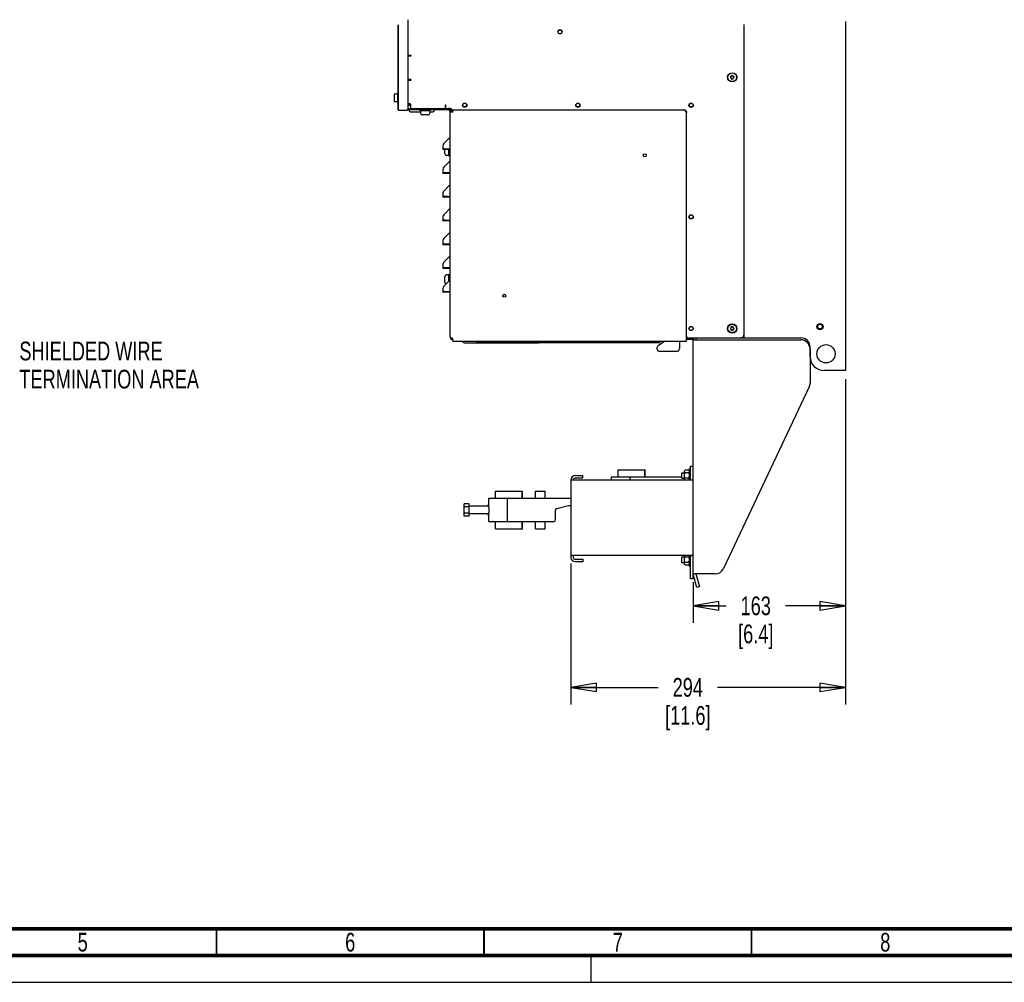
# Paper-space layout 'SUBMITTAL_E3H_2_1' of a CAD drawing. Header units: millimetres. Extents: x 0 to 841, y 0 to 594.
# Tile 5 of 45: x 234 to 418, y 0 to 180. Entities that reach past the tile are written whole.
import ezdxf

# ---------------------------------------------------------------- set-up
doc = ezdxf.new("R2010")
doc.units = ezdxf.units.MM
doc.header["$LTSCALE"] = 46.255
doc.linetypes.add('DASHED', pattern=[0.2, 0.1, -0.1])
doc.layers.get('0').update_dxf_attribs({"linetype": 'CONTINUOUS'})
for name, color, linetype in [('002___PRT_ALL_AXES', 7, 'CONTINUOUS'), ('02___PRT_ALL_AXES', 7, 'CONTINUOUS'), ('CHAMFERS', 7, 'CONTINUOUS'), ('DRAFTS', 7, 'CONTINUOUS'), ('ROUNDS', 7, 'CONTINUOUS')]:
    doc.layers.add(name, color=color, linetype=linetype)
doc.styles.get("Standard").update_dxf_attribs({"font": 'txt', "width": 0.725})
doc.dimstyles.new('DIMSTYLE_1', dxfattribs={"dimtxt": 3.5, "dimasz": 4.8, "dimexe": 3.2, "dimexo": 1.6, "dimgap": 1.75, "dimtad": 0, "dimtih": 1, "dimtoh": 1, "dimdec": 1, "dimzin": 0, "dimdsep": 46, "dimtxsty": 'STANDARD', "dimblk": 'CLOSED', "dimblk1": 'CLOSED', "dimblk2": 'CLOSED', "dimcen": 0.09, "dimadec": 0, "dimazin": 0, "dimtp": 0.4, "dimtm": 0.4, "dimtfac": 1, "dimtdec": 1, "dimtofl": 0, "dimtmove": 0, "dimatfit": 3, "dimldrblk": 'CLOSED', "dimfxl": 1, "dimtolj": 1, "dimtzin": 0, "dimarcsym": 0})

# ---------------------------------------------------------------- blocks, each defined once
blk = doc.blocks.new('_CLOSED')
at = {"color": 0, "linetype": 'BYBLOCK'}
for p, q in [((0, 0), (-1, 0.167)), ((-1, 0.167), (-1, -0.167)), ((-1, -0.167), (0, 0)), ((-1, 0), (0, 0))]:
    blk.add_line(p, q, dxfattribs=at)
blk = doc.blocks.new('*D34')
at = {"color": 2, "linetype": 'CONTINUOUS'}
for p, q in [((388.09, 112.72), (388.09, 68.62)), ((359.57, 74.8), (359.57, 68.62)), ((359.57, 70.37), (365.73, 70.37)), ((388.09, 70.37), (376.85, 70.37)), ((359.57, 68.62), (359.57, 67.17)), ((388.09, 68.62), (388.09, 67.17))]:
    blk.add_line(p, q, dxfattribs=at)
at = {"color": 2, "linetype": 'CONTINUOUS', "xscale": 4.8, "yscale": 4.8, "zscale": 4.8, "rotation": 180}
blk.add_blockref('_CLOSED', (359.57, 70.37), dxfattribs=at)
at = {"color": 2, "linetype": 'CONTINUOUS', "xscale": 4.8, "yscale": 4.8, "zscale": 4.8}
blk.add_blockref('_CLOSED', (388.09, 70.37), dxfattribs=at)
at = {"color": 2, "linetype": 'CONTINUOUS', "insert": (371.29, 72.12), "char_height": 3.5, "width": 12.6875, "attachment_point": 2, "line_spacing_factor": 0.9}
blk.add_mtext('163\\P[6.4]', dxfattribs=at)
blk = doc.blocks.new('*D35')
at = {"color": 2, "linetype": 'CONTINUOUS'}
for p, q in [((388.09, 112.72), (388.09, 53.38)), ((336.71, 78.25), (336.71, 53.38)), ((336.71, 55.13), (353.04, 55.13)), ((336.71, 53.38), (336.71, 51.93)), ((388.09, 55.13), (364.15, 55.13)), ((388.09, 53.38), (388.09, 51.93))]:
    blk.add_line(p, q, dxfattribs=at)
at = {"color": 2, "linetype": 'CONTINUOUS', "xscale": 4.8, "yscale": 4.8, "zscale": 4.8, "rotation": 180}
blk.add_blockref('_CLOSED', (336.71, 55.13), dxfattribs=at)
at = {"color": 2, "linetype": 'CONTINUOUS', "xscale": 4.8, "yscale": 4.8, "zscale": 4.8}
blk.add_blockref('_CLOSED', (388.09, 55.13), dxfattribs=at)
at = {"color": 2, "linetype": 'CONTINUOUS', "insert": (358.59, 56.88), "char_height": 3.5, "width": 15.225, "attachment_point": 2, "line_spacing_factor": 0.9}
blk.add_mtext('294\\P[11.6]', dxfattribs=at)

psp = doc.layouts.new('SUBMITTAL_E3H_2_1')

# ---------------------------------------------------------------- linework, layer by layer
at = {"color": 7, "linetype": 'CONTINUOUS'}
for p, q in [((304.42, 178.93), (304.42, 166.24)), ((306.33, 173.28), (306.84, 173.28)), ((306.84, 173.11), (306.33, 173.11)), ((306.84, 173.28), (306.84, 173.11)), ((366.9, 169.39), (366.72, 169.5)), ((366.72, 169.5), (366.72, 169.27)), ((367.08, 169.5), (366.9, 169.39)), ((367.08, 169.27), (367.08, 169.5)), ((306.84, 168.73), (306.33, 168.73)), ((306.84, 168.56), (306.33, 168.56)), ((306.84, 168.73), (306.84, 168.56)), ((366.72, 169.27), (366.5, 169.15)), ((366.5, 169.15), (366.72, 169.03)), ((366.72, 169.03), (366.72, 168.8)), ((366.72, 168.8), (366.9, 168.91)), ((366.9, 168.91), (367.08, 168.8)), ((367.29, 169.15), (367.08, 169.27)), ((367.08, 169.03), (367.29, 169.15)), ((367.08, 168.8), (367.08, 169.03)), ((303.69, 165.98), (303.69, 164.57)), ((304.32, 166), (303.71, 166)), ((304.32, 166), (304.32, 164.55)), ((304.34, 166.24), (304.34, 164.31)), ((304.51, 166.24), (304.34, 166.24)), ((304.32, 164.55), (303.71, 164.55)), ((304.34, 165.59), (304.32, 165.59)), ((304.34, 164.96), (304.32, 164.96)), ((304.51, 164.31), (304.34, 164.31)), ((304.42, 164.31), (304.42, 163.04)), ((306.56, 164.18), (306.33, 164.18)), ((306.6, 164.18), (306.56, 164.18)), ((306.65, 164.17), (306.6, 164.18)), ((306.7, 164.16), (306.65, 164.17)), ((306.74, 164.14), (306.7, 164.16)), ((306.77, 164.12), (306.74, 164.14)), ((306.8, 164.1), (306.77, 164.12)), ((306.82, 164.08), (306.8, 164.1)), ((306.83, 164.06), (306.82, 164.08)), ((306.84, 164.03), (306.83, 164.06)), ((306.84, 164.01), (306.84, 164.03)), ((306.84, 163.34), (306.84, 164.01)), ((313.3, 164.01), (313.35, 164.01)), ((313.3, 163.34), (313.3, 164.01)), ((313.35, 163.34), (313.35, 164.01)), ((304.51, 163.04), (304.42, 163.04)), ((310.02, 162.12), (309.01, 162.12)), ((314.15, 162.82), (314.15, 162.75)), ((314.15, 162.75), (314.42, 162.75)), ((314.15, 120.64), (314.15, 162.72)), ((314.15, 162.68), (314.15, 162.67)), ((314.15, 162.67), (314.16, 162.66)), ((314.16, 162.66), (314.16, 162.66)), ((314.68, 162.66), (314.16, 162.66)), ((314.68, 162.66), (314.68, 163.06)), ((358.32, 119.85), (358.32, 162.5)), ((314.13, 157.93), (312.99, 156.79)), ((312.82, 156.37), (312.82, 155.64)), ((312.82, 155.64), (312.84, 155.69)), ((313.08, 155.64), (312.82, 155.64)), ((312.84, 155.69), (312.9, 155.73)), ((312.9, 155.73), (312.99, 155.77)), ((313.18, 155.64), (312.99, 155.77)), ((313.33, 155.75), (312.99, 155.77)), ((313.2, 154.91), (313.2, 155.64)), ((313.71, 155.74), (313.33, 155.75)), ((314.13, 155.73), (313.71, 155.74)), ((314.13, 153.49), (312.99, 152.35)), ((312.82, 151.93), (312.82, 151.2)), ((312.82, 151.2), (312.84, 151.24)), ((313.08, 151.2), (312.82, 151.2)), ((312.84, 151.24), (312.9, 151.29)), ((312.9, 151.29), (312.99, 151.32)), ((313.18, 151.2), (312.99, 151.32)), ((313.33, 151.31), (312.99, 151.32)), ((313.71, 151.3), (313.33, 151.31)), ((314.13, 151.29), (313.71, 151.3)), ((312.82, 147.48), (312.82, 146.75)), ((314.13, 149.04), (312.99, 147.9)), ((312.82, 146.75), (312.84, 146.8)), ((313.08, 146.75), (312.82, 146.75)), ((312.84, 146.8), (312.9, 146.84)), ((312.9, 146.84), (312.99, 146.88)), ((313.18, 146.75), (312.99, 146.88)), ((313.33, 146.86), (312.99, 146.88)), ((313.71, 146.85), (313.33, 146.86)), ((314.13, 146.84), (313.71, 146.85)), ((314.13, 144.6), (312.99, 143.46)), ((312.82, 143.04), (312.82, 142.31)), ((312.82, 142.31), (312.84, 142.35)), ((313.08, 142.31), (312.82, 142.31)), ((312.84, 142.35), (312.9, 142.4)), ((312.9, 142.4), (312.99, 142.43)), ((313.18, 142.31), (312.99, 142.43)), ((313.33, 142.42), (312.99, 142.43)), ((313.71, 142.41), (313.33, 142.42)), ((314.13, 142.4), (313.71, 142.41)), ((314.13, 140.15), (312.99, 139.01)), ((312.82, 138.59), (312.82, 137.86)), ((312.82, 137.86), (312.84, 137.91)), ((313.08, 137.86), (312.82, 137.86)), ((312.84, 137.91), (312.9, 137.95)), ((312.9, 137.95), (312.99, 137.99)), ((313.18, 137.86), (312.99, 137.99)), ((313.33, 137.97), (312.99, 137.99)), ((313.71, 137.96), (313.33, 137.97)), ((314.13, 137.95), (313.71, 137.96)), ((314.13, 135.71), (312.99, 134.57)), ((312.82, 134.15), (312.82, 133.42)), ((312.82, 133.42), (312.84, 133.46)), ((313.08, 133.42), (312.82, 133.42)), ((312.84, 133.46), (312.9, 133.51)), ((312.9, 133.51), (312.99, 133.54)), ((313.18, 133.42), (312.99, 133.54)), ((313.33, 133.53), (312.99, 133.54)), ((313.71, 133.52), (313.33, 133.53)), ((314.13, 133.51), (313.71, 133.52)), ((314.13, 131.26), (312.99, 130.12)), ((313.2, 130.86), (313.2, 131.88)), ((312.82, 129.7), (312.82, 128.97)), ((312.82, 128.97), (312.84, 129.02)), ((313.08, 128.97), (312.82, 128.97)), ((312.84, 129.02), (312.9, 129.06)), ((312.9, 129.06), (312.99, 129.1)), ((313.18, 128.97), (312.99, 129.1)), ((313.33, 129.08), (312.99, 129.1)), ((313.71, 129.07), (313.33, 129.08)), ((314.13, 129.06), (313.71, 129.07)), ((366.72, 122.32), (366.5, 122.2)), ((366.5, 122.2), (366.72, 122.08)), ((366.9, 122.44), (366.72, 122.55)), ((366.72, 122.55), (366.72, 122.32)), ((366.72, 122.08), (366.72, 121.85)), ((366.72, 121.85), (366.9, 121.95)), ((367.08, 122.55), (366.9, 122.44)), ((366.9, 121.95), (367.08, 121.85)), ((367.08, 122.32), (367.08, 122.55)), ((367.29, 122.2), (367.08, 122.32)), ((367.08, 122.08), (367.29, 122.2)), ((367.08, 121.85), (367.08, 122.08)), ((314.15, 120.64), (314.22, 120.55)), ((314.22, 120.55), (314.42, 120.47)), ((314.42, 120.47), (314.68, 120.38)), ((314.68, 119.85), (314.68, 120.38)), ((314.68, 119.85), (358.32, 119.85)), ((359.48, 120.12), (358.32, 120.12)), ((359.48, 120.12), (359.48, 120.38)), ((369.09, 120.45), (368.53, 120.45)), ((369.09, 121.01), (369.09, 120.45)), ((316.96, 119.5), (330.68, 119.5)), ((345.59, 95.81), (350.61, 95.81)), ((345.59, 94.5), (345.59, 95.81)), ((350.56, 94.5), (350.56, 95.81)), ((350.61, 94.5), (350.61, 95.81)), ((358.17, 95.7), (357.99, 95.62)), ((358.69, 95.7), (358.17, 95.7)), ((358.69, 95.7), (358.87, 95.62)), ((358.87, 95.95), (359.11, 95.95)), ((358.87, 95.95), (358.87, 93.85)), ((344.34, 94.5), (357.47, 94.5)), ((344.34, 93.85), (344.34, 94.5)), ((347.84, 93.85), (347.84, 94.5)), ((357.99, 93.85), (357.99, 95.62)), ((358.17, 95.21), (357.99, 95.3)), ((358.17, 95.21), (357.99, 95.04)), ((358.17, 94.23), (357.99, 94.41)), ((358.17, 94.23), (357.99, 94.15)), ((358.69, 95.21), (358.17, 95.21)), ((358.69, 94.23), (358.17, 94.23)), ((358.69, 95.21), (358.87, 95.3)), ((358.69, 95.21), (358.87, 95.04)), ((358.69, 94.23), (358.87, 94.41)), ((358.69, 94.23), (358.87, 94.15)), ((359.11, 93.85), (359.11, 93.94)), ((359.11, 93.88), (359.11, 93.86)), ((359.11, 93.86), (359.11, 93.86)), ((359.11, 93.86), (359.11, 93.85)), ((359.11, 93.85), (359.11, 93.85)), ((321.42, 90.47), (336.71, 90.47)), ((321.42, 88.98), (321.42, 90.47)), ((322.66, 91.78), (327.68, 91.78)), ((322.66, 90.47), (322.66, 91.78)), ((324.92, 86.1), (324.92, 90.47)), ((327.63, 90.47), (327.63, 91.78)), ((327.68, 90.47), (327.68, 91.78)), ((330.15, 91.78), (331.92, 91.78)), ((330.15, 90.47), (330.15, 91.78)), ((331.92, 90.47), (331.92, 91.78)), ((317.76, 89.46), (316.78, 89.46)), ((316.78, 87.1), (316.78, 89.46)), ((317.76, 88.86), (316.78, 88.86)), ((317.76, 87.1), (317.76, 89.46)), ((321.42, 88.98), (317.76, 88.98)), ((321.42, 89.27), (321.29, 89.27)), ((321.29, 88.98), (321.29, 89.27)), ((321.42, 88.95), (321.42, 88.98)), ((321.42, 88.98), (321.42, 88.98)), ((321.42, 88.89), (321.42, 88.95)), ((321.43, 88.8), (321.42, 88.89)), ((321.44, 88.69), (321.43, 88.8)), ((321.44, 88.57), (321.44, 88.69)), ((321.45, 88.43), (321.44, 88.57)), ((321.45, 88.28), (321.45, 88.43)), ((334.1, 88.57), (336.29, 89.12)), ((336.29, 89.12), (336.71, 89.12)), ((317.76, 87.71), (316.78, 87.71)), ((317.76, 87.1), (316.78, 87.1)), ((321.42, 87.58), (317.76, 87.58)), ((321.29, 87.29), (321.29, 87.58)), ((321.42, 87.29), (321.29, 87.29)), ((321.42, 87.67), (321.43, 87.76)), ((321.42, 87.61), (321.42, 87.67)), ((321.42, 87.59), (321.42, 87.61)), ((321.42, 87.58), (321.42, 87.59)), ((321.42, 86.1), (321.42, 87.58)), ((321.43, 87.76), (321.44, 87.87)), ((321.44, 88), (321.45, 88.14)), ((321.44, 87.87), (321.44, 88)), ((321.45, 88.14), (321.45, 88.28)), ((333.84, 86.45), (333.84, 88.23)), ((321.42, 86.1), (333.49, 86.1)), ((322.66, 84.78), (322.66, 86.1)), ((322.66, 84.78), (327.68, 84.78)), ((327.63, 84.78), (327.63, 86.1)), ((327.68, 84.78), (327.68, 86.1)), ((330.15, 84.78), (330.15, 86.1)), ((330.15, 84.78), (331.92, 84.78)), ((331.92, 84.78), (331.92, 86.1)), ((337.17, 79.85), (337.17, 79.43)), ((357.99, 78.08), (357.99, 79.85)), ((358.17, 79.46), (357.99, 79.55)), ((358.17, 79.46), (357.99, 79.29)), ((358.69, 79.46), (358.17, 79.46)), ((358.69, 79.46), (358.87, 79.55)), ((358.69, 79.46), (358.87, 79.29)), ((358.87, 79.85), (358.87, 77.75)), ((359.11, 79.85), (359.11, 79.85)), ((359.11, 79.84), (359.11, 79.85)), ((359.11, 79.76), (359.11, 79.85)), ((359.11, 79.83), (359.11, 79.84)), ((358.17, 78.48), (357.99, 78.66)), ((358.17, 78.48), (357.99, 78.4)), ((358.17, 77.99), (357.99, 78.08)), ((358.69, 78.48), (358.17, 78.48)), ((358.69, 77.99), (358.17, 77.99)), ((358.69, 78.48), (358.87, 78.66)), ((358.69, 78.48), (358.87, 78.4)), ((358.69, 77.99), (358.87, 78.08)), ((358.87, 77.75), (359.11, 77.75)), ((0, 0), (841, 0)), ((0, 0), (841, 0))]:
    psp.add_line(p, q, dxfattribs=at)
at = {"color": 3, "linetype": 'CONTINUOUS'}
for p, q in [((304.51, 163), (304.51, 178.97)), ((388.09, 179.55), (388.09, 114.32)), ((304.51, 163), (305.04, 163)), ((314.42, 162.82), (314.42, 162.75)), ((314.42, 162.72), (314.42, 162.66)), ((314.42, 162.68), (314.42, 162.66)), ((314.15, 155.64), (313.08, 155.64)), ((314.15, 151.2), (313.08, 151.2)), ((314.15, 146.75), (313.08, 146.75)), ((314.15, 142.31), (313.08, 142.31)), ((314.15, 137.86), (313.08, 137.86)), ((314.15, 133.42), (313.08, 133.42)), ((314.15, 128.97), (313.08, 128.97)), ((359.48, 120.38), (358.32, 120.38)), ((388.09, 114.32), (387.18, 114.32)), ((359.56, 93.85), (336.71, 93.85)), ((336.71, 93.85), (336.71, 79.43)), ((336.71, 79.85), (359.56, 79.85))]:
    psp.add_line(p, q, dxfattribs=at)
at = {"color": 7, "linetype": 'DASHED'}
psp.add_line((340.5, 0), (340.5, 5), dxfattribs=at)
at = {"color": 7, "linetype": 'CONTINUOUS'}
for points, const_width in [([(20, 10), (831, 10)], 0.7), ([(270.5, 5), (270.5, 10)], 0.35), ([(320.5, 5), (320.5, 10)], 0.35), ([(370.5, 5), (370.5, 10)], 0.35), ([(15, 5), (836, 5)], 0.7)]:
    psp.add_lwpolyline(points, dxfattribs=dict(at, const_width=const_width))
for centre, radius in [((334.7, 177.66), 0.394), ((334.7, 177.64), 0.347), ((316.9, 163.94), 0.394), ((316.89, 163.95), 0.347), ((338.05, 163.94), 0.394), ((338.05, 163.95), 0.347), ((359.2, 163.94), 0.394), ((359.2, 163.95), 0.347), ((350.54, 154.57), 0.273), ((359.2, 143.07), 0.394), ((359.2, 143.07), 0.347), ((324.29, 128.32), 0.273), ((359.2, 122.2), 0.394), ((359.2, 122.2), 0.347)]:
    psp.add_circle(centre, radius, dxfattribs=at)
at = {"color": 3, "linetype": 'CONTINUOUS'}
for centre, radius in [((383.3, 122.55), 0.438), ((384.42, 117.47), 1.71)]:
    psp.add_circle(centre, radius, dxfattribs=at)
at = {"color": 7, "linetype": 'CONTINUOUS'}
for centre, radius, start, end in [((303.71, 165.98), 0.0175, 90, 180), ((303.71, 164.57), 0.0175, 180, 270), ((306.67, 164.01), 0.166, 356.983, 0.0001), ((309.01, 162.47), 0.35, 180, 270), ((310.02, 162.47), 0.35, 270, 360), ((313.89, 162.82), 0.263, 0, 90), ((313.41, 156.37), 0.595, 135, 180), ((313.55, 154.91), 0.35, 180, 270), ((313.41, 151.93), 0.595, 135, 180), ((313.41, 147.48), 0.595, 135, 180), ((313.41, 143.04), 0.595, 135, 180), ((313.41, 138.59), 0.595, 135, 180), ((313.41, 134.15), 0.595, 135, 180), ((313.55, 131.88), 0.35, 90, 180), ((313.55, 130.86), 0.35, 180, 246.3612), ((313.41, 129.7), 0.595, 135, 180), ((314.68, 120.64), 0.525, 180, 270), ((316.96, 120.03), 0.525, 199.7081, 270), ((330.68, 120.03), 0.525, 270, 302.6189), ((337.62, 93.81), 0.455, 90, 175.6066), ((334.19, 88.23), 0.35, 104.2287, 180), ((333.49, 86.45), 0.35, 270, 360), ((337.52, 79.43), 0.35, 180, 270), ((360.62, 76.49), 1.05, 187.2436, 195)]:
    psp.add_arc(centre, radius, start, end, dxfattribs=at)
at = {"color": 3, "linetype": 'CONTINUOUS'}
for centre, radius, start, end in [((313.89, 162.82), 0.525, 0, 90), ((314.68, 120.64), 0.263, 236.8533, 270), ((337.62, 93.81), 0.91, 90, 177.795), ((337.52, 79.43), 0.805, 180, 270)]:
    psp.add_arc(centre, radius, start, end, dxfattribs=at)
at = {"layer": '002___PRT_ALL_AXES', "color": 7, "linetype": 'CONTINUOUS'}
for p, q in [((357.47, 95.25), (357.99, 95.25)), ((357.47, 94.2), (357.47, 95.25)), ((357.47, 94.2), (357.99, 94.2)), ((357.47, 79.5), (357.99, 79.5)), ((357.47, 78.45), (357.47, 79.5)), ((357.47, 78.45), (357.99, 78.45))]:
    psp.add_line(p, q, dxfattribs=at)
for centre, radius in [((366.9, 169.15), 0.814), ((366.9, 122.2), 0.814), ((383.3, 122.55), 0.569)]:
    psp.add_circle(centre, radius, dxfattribs=at)
at = {"layer": '02___PRT_ALL_AXES', "color": 7, "linetype": 'CONTINUOUS'}
for p, q in [((308.57, 162.86), (308.57, 163.08)), ((310.46, 162.86), (308.57, 162.86)), ((308.66, 162.86), (308.66, 162.47)), ((310.37, 162.86), (310.37, 162.47)), ((310.46, 162.86), (310.46, 163.08)), ((313.93, 154.47), (313.93, 155.64)), ((313.93, 154.56), (313.55, 154.56)), ((313.93, 154.47), (314.15, 154.47)), ((313.93, 132.23), (313.55, 132.23)), ((313.93, 132.31), (314.15, 132.31)), ((313.93, 131.07), (313.93, 132.31))]:
    psp.add_line(p, q, dxfattribs=at)
at = {"layer": 'CHAMFERS', "color": 7, "linetype": 'CONTINUOUS'}
for centre in [(366.9, 169.15), (366.9, 122.2)]:
    psp.add_circle(centre, 0.866, dxfattribs=at)
at = {"layer": 'DRAFTS', "color": 7, "linetype": 'CONTINUOUS'}
for p, q in [((319.12, 119.59), (319.12, 119.85)), ((320.95, 119.59), (320.94, 119.85)), ((331.03, 119.85), (331.03, 119.59)), ((332.78, 119.85), (332.78, 119.59)), ((348.53, 119.85), (348.53, 119.59)), ((350.28, 119.85), (350.28, 119.59)), ((353.39, 119.85), (353.39, 119.59)), ((359.48, 120.12), (359.51, 120.12)), ((359.51, 120.12), (359.51, 120.45)), ((319.12, 119.59), (353.39, 119.59))]:
    psp.add_line(p, q, dxfattribs=at)
at = {"layer": 'ROUNDS', "color": 3, "linetype": 'CONTINUOUS'}
for p, q in [((306.33, 163.35), (306.33, 179.92)), ((305.04, 163), (305.98, 163)), ((306.33, 163.34), (313.89, 163.34)), ((360.09, 120.45), (360.09, 120.1)), ((368.53, 120.45), (379.71, 120.45)), ((381.46, 116.95), (381.46, 118.7)), ((387.18, 114.32), (384.08, 114.32)), ((337.62, 94.72), (338.99, 94.72)), ((338.99, 78.62), (337.52, 78.62)), ((359.57, 75.47), (359.57, 76.35)), ((360.11, 76.35), (360.75, 73.95))]:
    psp.add_line(p, q, dxfattribs=at)
at = {"layer": 'ROUNDS', "color": 7, "linetype": 'CONTINUOUS'}
for p, q in [((369.09, 179), (369.09, 121.01)), ((306.4, 163.95), (306.84, 163.95)), ((313.89, 163.08), (306.2, 163.08)), ((306.37, 163.08), (306.37, 163.34)), ((306.91, 162.68), (308.66, 162.68)), ((310.37, 162.68), (310.79, 162.68)), ((313.89, 163.34), (314.28, 163.34)), ((314.5, 163.08), (314.5, 162.66)), ((314.62, 163.06), (357.97, 163.06)), ((358.32, 162.71), (358.32, 162.5)), ((354.28, 119.85), (353.04, 118.95)), ((357.01, 119.85), (357.01, 118.45)), ((358.67, 120.45), (368.53, 120.45)), ((359.57, 120.45), (359.57, 120.1)), ((359.57, 120.1), (379.69, 120.1)), ((359.57, 76.4), (359.57, 120.1)), ((352.81, 118.45), (352.81, 118.5)), ((356.45, 117.89), (353.37, 117.89)), ((381.44, 118.35), (381.44, 112.01)), ((381.27, 111.27), (365.29, 77.35)), ((359.11, 96.47), (359.57, 96.47)), ((359.11, 93.94), (359.11, 96.47)), ((337.62, 94.27), (338.99, 94.27)), ((338.99, 94.27), (338.99, 94.72)), ((359.11, 93.94), (359.57, 93.94)), ((359.11, 79.76), (359.57, 79.76)), ((359.11, 75.47), (359.11, 79.76)), ((337.52, 79.08), (338.99, 79.08)), ((338.99, 79.08), (338.99, 78.62)), ((359.11, 75.47), (359.57, 75.47)), ((359.57, 76.4), (359.59, 76.36)), ((359.59, 76.36), (359.66, 76.35)), ((360.25, 73.81), (359.6, 76.21)), ((363.71, 76.35), (359.66, 76.35)), ((360.75, 73.95), (360.25, 73.81))]:
    psp.add_line(p, q, dxfattribs=at)
for centre, radius, start, end in [((306.91, 163.82), 0.525, 136.6152, 165.5225), ((306.91, 163.21), 0.525, 194.4775, 270), ((310.79, 163.21), 0.525, 270, 345.5225), ((314.62, 163.41), 0.35, 191.537, 270), ((357.76, 162.5), 0.56, 0, 90), ((357.97, 162.71), 0.35, 0, 90), ((358.67, 120.8), 0.35, 180, 270), ((368.53, 121.01), 0.56, 270, 360), ((379.69, 118.35), 1.75, 0, 90), ((353.37, 118.5), 0.56, 126.0076, 180), ((353.37, 118.45), 0.56, 180, 270), ((356.45, 118.45), 0.56, 270, 360), ((379.69, 112.01), 1.75, 334.7658, 360), ((363.71, 78.1), 1.75, 270, 334.7658)]:
    psp.add_arc(centre, radius, start, end, dxfattribs=at)
at = {"layer": 'ROUNDS', "color": 3, "linetype": 'CONTINUOUS'}
for centre, radius, start, end in [((305.98, 163.35), 0.35, 270, 360), ((379.71, 118.7), 1.75, 0, 90), ((384.08, 116.95), 2.62, 180, 270)]:
    psp.add_arc(centre, radius, start, end, dxfattribs=at)

# ---------------------------------------------------------------- texts
at = {"color": 2, "linetype": 'CONTINUOUS', "char_height": 3.5, "line_spacing_factor": 0.9}
for s, insert, width, attachment_point in [('SHIELDED WIRE\\P{\\W0.725;TERMINATION AREA}', (233.67, 119.74), 40.6, 1), ('5', (245.5, 9.25), 2.5375, 2), ('6', (295.5, 9.25), 2.5375, 2), ('7', (345.5, 9.25), 2.5375, 2), ('8', (395.5, 9.25), 2.5375, 2)]:
    psp.add_mtext(s, dxfattribs=dict(at, insert=insert, width=width, attachment_point=attachment_point))

# ---------------------------------------------------------------- dimensions: what is measured, and where the dimension line sits
at = {"color": 2, "linetype": 'CONTINUOUS'}
for base, p2, text, picture, middle in [((336.71, 55.13), (336.71, 79.85), '294\\P[11.6]', '*D35', (358.59, 52.5)), ((359.57, 70.37), (359.57, 76.4), '163\\P[6.4]', '*D34', (371.29, 67.74))]:
    dim = psp.add_linear_dim(base=base, p1=(388.09, 114.32), p2=p2, angle=180, text=text, dimstyle='DIMSTYLE_1', dxfattribs=at)
    dim.commit()
    dim.dimension.update_dxf_attribs({"geometry": picture, "text_midpoint": middle, "dimtype": 160})

doc.saveas('drawing.dxf')
